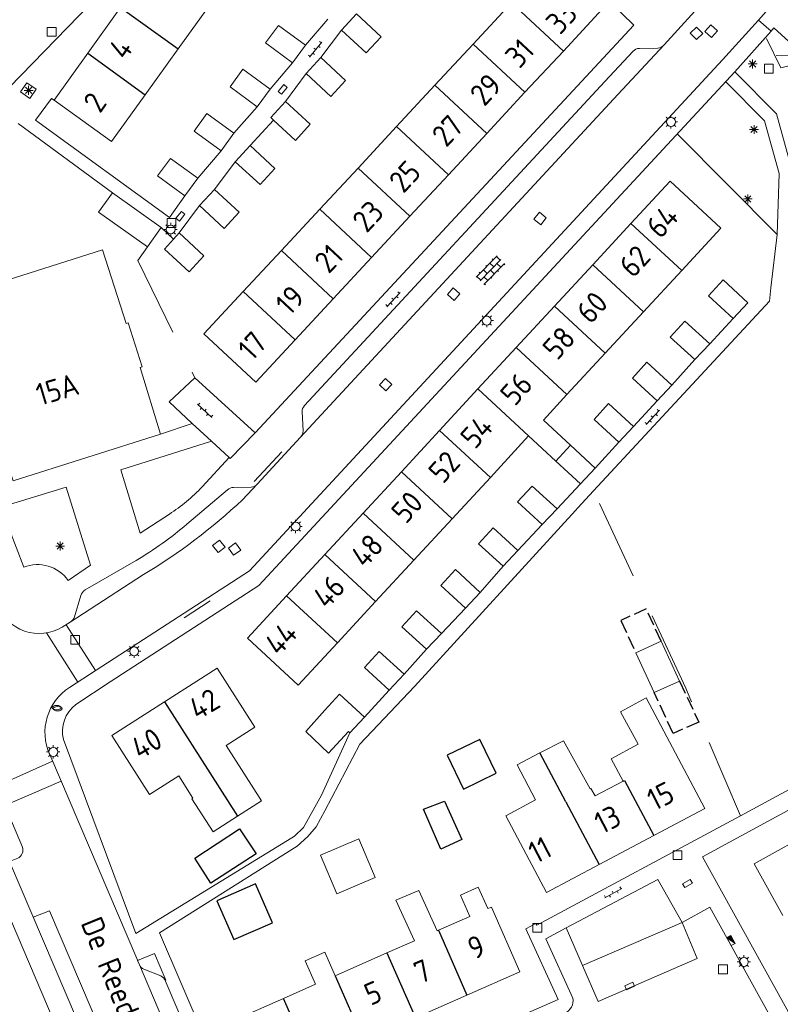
# Model space of a CAD drawing. Extents: x 168769 to 512904, y 516715 to 1559940.
# Tile 125 of 256: x 169969 to 170055, y 519419 to 519530. Entities that reach past the tile are written whole.
import ezdxf

# ---------------------------------------------------------------- set-up
doc = ezdxf.new("R2010")
doc.units = 0
doc.header["$MEASUREMENT"] = 0
doc.linetypes.add('LP', pattern=[14, 9, -5])
doc.linetypes.add('OVERBOUW', pattern=[2, 1.5, -0.5])
doc.layers.get('0').update_dxf_attribs({"linetype": 'CONTINUOUS'})
for name, color, linetype, lineweight in [('B01_HOOFDGEBOUW', 10, 'CONTINUOUS', 0), ('B02_bijgebouw', 12, 'CONTINUOUS', 0), ('B04_KUNSTWERK', 32, 'CONTINUOUS', 0), ('B07_scheidingsmuur', 14, 'CONTINUOUS', 25), ('B16_LUIFEL', 6, 'OVERBOUW', 25), ('Q04_wegmarkering', 7, 'CONTINUOUS', 0), ('Q21_LANTAARNPAAL', 7, 'CONTINUOUS', 18), ('Q23_kolk', 7, 'CONTINUOUS', 18), ('Q26_BOOM', 7, 'CONTINUOUS', 18), ('Q28_rioolput', 7, 'CONTINUOUS', 18), ('Q92_BRANDKRAAN', 7, 'CONTINUOUS', 0), ('Q97_TROTTOIRKOLK', 7, 'CONTINUOUS', 0), ('S02_symb_open_verh', 7, 'CONTINUOUS', 13), ('T03_HEK', 34, 'CONTINUOUS', 0), ('T51_CULTUURSCHEIDING', 3, 'CONTINUOUS', 0), ('V00_kant_verharding', 252, 'CONTINUOUS', 0), ('V04_Kant_op_inrit', 254, 'CONTINUOUS', 13), ('V11_VERKEERSDREMPEL', 7, 'CONTINUOUS', 0)]:
    doc.layers.add(name, color=color, linetype=linetype, lineweight=lineweight)
for name, color, linetype in [('B14_dakrand_bijgebouw', 30, 'CONTINUOUS'), ('Z02_Huisnummer', 253, 'CONTINUOUS'), ('Z06_STRAATNAAM', 7, 'CONTINUOUS')]:
    doc.layers.add(name, color=color, linetype=linetype)
doc.styles.add('ISOCP', font='isocp.shx', dxfattribs={"height": 1.8})

# ---------------------------------------------------------------- blocks, each defined once
blk = doc.blocks.new('Q26')
at = {"color": 0}
for p, q in [((-1, 0), (1, 0)), ((-0.7, 0.7), (0.7, -0.7)), ((0.7, 0.7), (-0.7, -0.7)), ((0, 1), (0, -1))]:
    blk.add_line(p, q, dxfattribs=at)
blk = doc.blocks.new('Q28')
at = {"color": 0}
blk.add_lwpolyline([(1, 1), (1, -1), (-1, -1), (-1, 1)], close=True, dxfattribs=at)
blk = doc.blocks.new('Q92')
at = {"color": 0}
blk.add_ellipse((0, 0), major_axis=(-0.991, 0), ratio=0.499983, start_param=1.570796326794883, end_param=7.853981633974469, dxfattribs=at)
blk = doc.blocks.new('S026')
for p, q in [((0, 0), (4.4, 0)), ((0.2, 0.5), (0.2, 0)), ((1.2, 0), (1.2, -0.5)), ((2.2, 0.5), (2.2, 0)), ((3.2, 0), (3.2, -0.5)), ((4.2, 0.5), (4.2, 0))]:
    blk.add_line(p, q)
blk = doc.blocks.new('Q21')
at = {"color": 0}
for points in [[(-1.5, 0), (-1, 0)], [(-1.06, 1.06), (-0.71, 0.71)], [(0, 1.5), (0, 1)], [(1.06, 1.06), (0.71, 0.71)], [(1.5, 0), (1, 0)], [(-1.06, -1.06), (-0.71, -0.71)], [(0, -1.5), (0, -1)], [(1.06, -1.06), (0.71, -0.71)]]:
    blk.add_lwpolyline(points, dxfattribs=at)
blk.add_circle((0, 0), 1, dxfattribs=at)
blk = doc.blocks.new('Q23')
at = {"color": 0}
blk.add_lwpolyline([(0.99, -0.5), (-0.99, -0.5), (-0.99, 0.5), (0.99, 0.5), (0.99, -0.5)], dxfattribs=at)
blk = doc.blocks.new('Q97')
blk.add_hatch(color=256).paths.add_polyline_path([(-1, 1), (-1, 0), (1, 1)])
blk.add_line((1, 1), (-1, 0))
at = {"color": 0}
for points in [[(-1, 0), (-1, 1), (1, 1), (1, 0), (-1, 0)], [(0, 0.8), (0, 1)]]:
    blk.add_lwpolyline(points, dxfattribs=at)
blk = doc.blocks.new('S024')
at = {"color": 0}
for p, q in [((0, 1.2), (6.7, 1.2)), ((0, 0), (6.7, 0)), ((0.2, 1.2), (0.2, 0)), ((1.25, 1.5), (1.25, 1.2)), ((1.25, 0), (1.25, -1.2)), ((2.3, 1.2), (2.3, 0)), ((3.35, 1.5), (3.35, 1.2)), ((3.35, 0), (3.35, -1.2)), ((4.4, 1.2), (4.4, 0)), ((5.45, 1.5), (5.45, 1.2)), ((5.45, 0), (5.45, -1.2)), ((6.5, 1.2), (6.5, 0)), ((0, -1.2), (6.7, -1.2)), ((0.2, -1.2), (0.2, -1.5)), ((2.3, -1.2), (2.3, -1.5)), ((4.4, -1.2), (4.4, -1.5)), ((6.5, -1.2), (6.5, -1.5))]:
    blk.add_line(p, q, dxfattribs=at)

msp = doc.modelspace()

# ---------------------------------------------------------------- linework, layer by layer
at = {"layer": 'B01_HOOFDGEBOUW'}
for points in [[(170030.65, 519526.72), (170035.07, 519531.47), (170029.21, 519536.92)], [(169987.16, 519526.95), (169990.78, 519531.97)], [(170024.79, 519532.16), (170020.46, 519527.5)], [(169980.67, 519531.62), (169976.96, 519526.47)], [(170020.46, 519527.5), (170016.14, 519522.85)], [(169976.96, 519526.47), (169973.15, 519521.17), (169979.64, 519516.5), (169983.45, 519521.79)], [(169983.45, 519521.79), (169987.16, 519526.95)], [(170026.32, 519522.06), (170030.65, 519526.72)], [(170016.14, 519522.85), (170011.81, 519518.19)], [(170022, 519517.41), (170026.32, 519522.06)], [(170011.81, 519518.19), (170007.47, 519513.52)], [(170017.67, 519512.75), (170022, 519517.41)], [(170007.47, 519513.52), (170003.15, 519508.88)], [(170013.33, 519508.08), (170017.67, 519512.75)], [(170038.28, 519507.25), (170042.7, 519512.03), (170048.42, 519506.73), (170044.01, 519501.95)], [(170003.15, 519508.88), (169998.82, 519504.22)], [(170009.01, 519503.43), (170013.33, 519508.08)], [(170033.96, 519502.58), (170038.28, 519507.25)], [(169981.28, 519495.98), (169978.63, 519504.29), (169962.03, 519499), (169967.88, 519480.33)], [(169998.82, 519504.22), (169994.5, 519499.57)], [(170004.68, 519498.77), (170009.01, 519503.43)], [(170029.64, 519497.91), (170033.96, 519502.58)], [(170044.01, 519501.95), (170039.68, 519497.28)], [(169994.5, 519499.57), (169990.07, 519494.8), (169995.93, 519489.35), (170000.36, 519494.12)], [(170000.36, 519494.12), (170004.68, 519498.77)], [(170025.33, 519493.25), (170029.64, 519497.91)], [(170039.68, 519497.28), (170035.37, 519492.62)], [(169985.16, 519483.49), (169982.86, 519491), (169983.11, 519491.08), (169981.52, 519496.06), (169981.28, 519495.98)], [(170021, 519488.58), (170025.33, 519493.25)], [(170031.05, 519487.95), (170035.37, 519492.62)], [(170016.68, 519483.9), (170021, 519488.58)], [(170028.39, 519485.07), (170031.05, 519487.95)], [(170031.45, 519482.23), (170028.39, 519485.07)], [(170012.36, 519479.23), (170016.68, 519483.9)], [(169967.88, 519480.33), (169968.54, 519478.23), (169985.16, 519483.49)], [(170026.73, 519483.28), (170022.41, 519478.61)], [(170026.73, 519483.28), (170029.8, 519480.43)], [(170029.8, 519480.43), (170031.45, 519482.23)], [(170008.04, 519474.56), (170012.36, 519479.23)], [(170022.41, 519478.61), (170018.08, 519473.93)], [(170003.73, 519469.9), (170008.04, 519474.56)], [(170018.08, 519473.93), (170013.77, 519469.27)], [(169999.41, 519465.23), (170003.73, 519469.9)], [(170013.77, 519469.27), (170009.45, 519464.6)], [(170005.14, 519459.94), (170000.72, 519455.16), (169994.99, 519460.46), (169999.41, 519465.23)], [(170009.45, 519464.6), (170005.14, 519459.94)], [(169995.82, 519450.4), (169991.55, 519457.07), (169985.61, 519453.27)], [(169985.61, 519453.27), (169979.68, 519449.47), (169983.94, 519442.8)], [(170037.11, 519452.14), (170039.99, 519453.71)], [(170039.99, 519453.71), (170046.61, 519441.25)], [(170037.11, 519452.14), (170039.1, 519448.51), (170036.04, 519446.83)], [(169995.82, 519450.4), (169992.59, 519448.34), (169996.58, 519442.11), (169993.87, 519440.37)], [(170030.67, 519448.89), (170028.01, 519447.51)], [(170033.68, 519443.46), (170030.67, 519448.89)], [(170028.01, 519447.51), (170025.42, 519446.16)], [(170025.42, 519446.16), (170027.51, 519442.2), (170024.16, 519440.42), (170028.76, 519431.76)], [(170037.41, 519444.34), (170036.04, 519446.83)], [(169993.87, 519440.37), (169991.1, 519438.6), (169988.71, 519442.34), (169988.82, 519442.41), (169987.23, 519444.91), (169983.94, 519442.8)], [(170034.23, 519442.65), (170037.41, 519444.34)], [(170033.68, 519443.46), (170033.77, 519443.5), (170034.23, 519442.65)], [(170046.61, 519441.25), (170040.85, 519438.19)], [(170066.56, 519435.33), (170065.1, 519437.97), (170061.16, 519435.79), (170059.39, 519438.99), (170052.18, 519434.99), (170055.41, 519429.15)], [(170040.85, 519438.19), (170034.7, 519434.92)], [(170034.7, 519434.92), (170028.76, 519431.76)], [(170020.08, 519429.05), (170019.02, 519431.47), (170021.05, 519432.36), (170022.11, 519429.94)], [(170019.77, 519420.17), (170025.75, 519422.8), (170022.53, 519430.12), (170022.11, 519429.94)], [(170016.55, 519427.5), (170020.08, 519429.05)], [(170016.39, 519427.43), (170016.55, 519427.5)], [(170010.72, 519424.93), (170013.83, 519426.3)], [(169999.04, 519419.8), (170002.68, 519421.4), (170001.51, 519424.05), (170003.71, 519425.02), (170004.88, 519422.36)], [(170004.88, 519422.36), (170010.72, 519424.93)], [(169999.04, 519419.8), (169993.06, 519417.17), (169996.28, 519409.84), (170002.26, 519412.48)], [(170013.94, 519417.61), (170019.77, 519420.17)]]:
    msp.add_lwpolyline(points, dxfattribs=at)
at = {"layer": 'B01_HOOFDGEBOUW', "flags": 128}
msp.add_lwpolyline([(170016.39, 519427.43), (170014.33, 519432), (170011.75, 519430.89), (170013.83, 519426.3)], dxfattribs=at)
at = {"layer": 'B02_bijgebouw'}
for points in [[(170005.61, 519529.08), (170007.29, 519530.9)], [(170007.29, 519530.9), (170010.08, 519528.32), (170008.4, 519526.51), (170005.61, 519529.08)], [(170001.54, 519527.38), (169998.48, 519529.62), (169997.02, 519527.64), (170000.09, 519525.39)], [(170000.09, 519525.39), (170001.54, 519527.38)], [(170001.6, 519524.17), (170003.27, 519525.99)], [(170003.27, 519525.99), (170006.06, 519523.41), (170004.39, 519521.59), (170001.6, 519524.17)], [(169997.55, 519522.42), (169994.48, 519524.67), (169993.03, 519522.68), (169996.09, 519520.44)], [(169996.09, 519520.44), (169997.55, 519522.42)], [(169997.92, 519518.92), (169997.61, 519519.21), (169999.28, 519521.02)], [(169999.28, 519521.02), (170002.08, 519518.45), (170000.4, 519516.63), (169997.92, 519518.92)], [(169993.46, 519517.44), (169990.41, 519519.67), (169988.96, 519517.69), (169992.02, 519515.44)], [(169992.02, 519515.44), (169993.46, 519517.44)], [(169993.61, 519514.23), (169995.29, 519516.05)], [(169995.29, 519516.05), (169998.08, 519513.47), (169996.41, 519511.65), (169993.61, 519514.23)], [(169989.37, 519512.36), (169986.31, 519514.6), (169984.85, 519512.62), (169987.92, 519510.37)], [(169987.92, 519510.37), (169989.37, 519512.36)], [(169983.69, 519504.63), (169978.19, 519508.54), (169979.76, 519510.71)], [(169979.76, 519510.71), (169985.26, 519506.8)], [(169989.58, 519509.28), (169991.25, 519511.1)], [(169991.25, 519511.1), (169994.04, 519508.52), (169992.37, 519506.71), (169989.58, 519509.28)], [(169985.26, 519506.8), (169983.69, 519504.63)], [(169987.28, 519506.19), (169990.08, 519503.61), (169988.4, 519501.8), (169985.61, 519504.37), (169986.65, 519505.5)], [(169986.65, 519505.5), (169987.28, 519506.19)], [(170049.82, 519496.53), (170047.02, 519499.08), (170048.68, 519500.89), (170051.49, 519498.31)], [(170051.49, 519498.31), (170049.82, 519496.53)], [(170045.51, 519491.89), (170042.71, 519494.44), (170044.36, 519496.24), (170047.17, 519493.67)], [(170047.17, 519493.67), (170045.51, 519491.89)], [(170041.23, 519487.24), (170038.44, 519489.79), (170040.09, 519491.6), (170042.9, 519489.02)], [(170042.9, 519489.02), (170041.23, 519487.24)], [(170036.9, 519482.58), (170034.11, 519485.13), (170035.76, 519486.93), (170038.57, 519484.36)], [(170038.57, 519484.36), (170036.9, 519482.58)], [(170031.45, 519482.23), (170034.26, 519479.66)], [(170032.59, 519477.88), (170029.8, 519480.43)], [(170034.26, 519479.66), (170032.59, 519477.88)], [(170028.27, 519473.28), (170025.48, 519475.83), (170027.13, 519477.63), (170029.94, 519475.06)], [(170029.94, 519475.06), (170028.27, 519473.28)], [(170023.85, 519468.58), (170021.06, 519471.12), (170022.71, 519472.93), (170025.52, 519470.35)], [(170025.52, 519470.35), (170023.85, 519468.58)], [(170019.6, 519463.85), (170016.8, 519466.4), (170018.46, 519468.21), (170021.27, 519465.63)], [(170021.27, 519465.63), (170019.6, 519463.85)], [(170015.21, 519459.2), (170012.42, 519461.75), (170014.07, 519463.55), (170016.88, 519460.98)], [(170016.88, 519460.98), (170015.21, 519459.2)], [(170011, 519454.61), (170008.21, 519457.16), (170009.86, 519458.97), (170012.67, 519456.39)], [(170012.67, 519456.39), (170011, 519454.61)], [(170003.74, 519452.33), (170005.39, 519454.14), (170008.2, 519451.56)], [(170008.2, 519451.56), (170006.53, 519449.79)], [(170006.53, 519449.79), (170006.38, 519449.93)], [(170003.23, 519435.97), (170007.56, 519437.8), (170009.42, 519433.45), (170005.09, 519431.62), (170003.23, 519435.97)]]:
    msp.add_lwpolyline(points, dxfattribs=at)
msp.add_lwpolyline([(170038.84, 519458.8), (170040.92, 519454.31), (170043.78, 519455.62), (170041.69, 519460.11)], close=True, dxfattribs=at)
at = {"layer": 'B04_KUNSTWERK'}
for points in [[(170054.66, 519526.21), (170060.61, 519526.37), (170060.41, 519531.7), (170096.3, 519570.69), (170104.1, 519569.96), (170106.09, 519569.77)], [(170054.66, 519526.21), (170060.61, 519526.37), (170060.41, 519531.7), (170096.3, 519570.69), (170104.1, 519569.96), (170106.72, 519569.72)]]:
    msp.add_lwpolyline(points, dxfattribs=at)
at = {"layer": 'B07_scheidingsmuur'}
for points in [[(170024.79, 519532.16), (170030.65, 519526.72)], [(169980.67, 519531.62), (169987.16, 519526.95)], [(170020.46, 519527.5), (170026.32, 519522.06)], [(169976.96, 519526.47), (169983.45, 519521.79)], [(170016.14, 519522.85), (170022, 519517.41)], [(170011.81, 519518.19), (170017.67, 519512.75)], [(170007.47, 519513.52), (170013.33, 519508.08)], [(170003.15, 519508.88), (170009.01, 519503.43)], [(170038.28, 519507.25), (170044.01, 519501.95)], [(169998.82, 519504.22), (170004.68, 519498.77)], [(170033.96, 519502.58), (170039.68, 519497.28)], [(169994.5, 519499.57), (170000.36, 519494.12)], [(170029.64, 519497.91), (170035.37, 519492.62)], [(170025.33, 519493.25), (170031.05, 519487.95)], [(170021, 519488.58), (170026.73, 519483.28)], [(170016.68, 519483.9), (170022.41, 519478.61)], [(170012.36, 519479.23), (170018.08, 519473.93)], [(170008.04, 519474.56), (170013.77, 519469.27)], [(170003.73, 519469.9), (170009.45, 519464.6)], [(169999.41, 519465.23), (170005.14, 519459.94)], [(169985.61, 519453.27), (169993.87, 519440.37)], [(170030.94, 519442), (170028.01, 519447.51)], [(170037.41, 519444.34), (170037.54, 519444.41)], [(170037.54, 519444.41), (170040.85, 519438.19)], [(170030.94, 519442), (170034.7, 519434.92)], [(170016.55, 519427.5), (170019.77, 519420.17)], [(170010.72, 519424.93), (170013.94, 519417.61)], [(170004.88, 519422.36), (170008.1, 519415.04)], [(170002.26, 519412.48), (169999.04, 519419.8)]]:
    msp.add_lwpolyline(points, dxfattribs=at)
at = {"layer": 'B14_dakrand_bijgebouw'}
for points in [[(170003.74, 519452.33), (170001.57, 519449.91), (170004.13, 519447.5), (170006.38, 519449.93)], [(170021.21, 519449.02), (170017.54, 519447.24), (170019.39, 519443.43), (170023.06, 519445.21), (170021.21, 519449.02)], [(170016.8, 519436.66), (170014.86, 519441.17), (170017.23, 519442.06), (170019.19, 519437.75), (170016.8, 519436.66)], [(169994.1, 519438.96), (169995.96, 519436.12), (169990.84, 519432.8), (169989.03, 519435.63), (169994.1, 519438.96)], [(169991.54, 519430.83), (169993.45, 519426.44), (169997.83, 519428.33), (169995.88, 519432.75), (169991.54, 519430.83)]]:
    msp.add_lwpolyline(points, dxfattribs=at)
at = {"layer": 'B16_LUIFEL'}
for p, q in [((170043.78, 519455.62), (170045.93, 519450.99)), ((170045.93, 519450.99), (170043.05, 519449.71))]:
    msp.add_line(p, q, dxfattribs=at)
for points in [[(170041.69, 519460.11), (170039.99, 519463.77), (170037.14, 519462.46), (170038.84, 519458.8)], [(170043.05, 519449.71), (170040.92, 519454.31)]]:
    msp.add_lwpolyline(points, dxfattribs=at)
at = {"layer": 'Q04_wegmarkering'}
for points in [[(169970.8, 519428.97), (169972.64, 519429.7), (169983.25, 519404.83)], [(170032.82, 519423.52), (170034.59, 519419.46), (170045.76, 519424.29), (170044.07, 519428.38)], [(169982.79, 519423.61), (169991.65, 519402.75)]]:
    msp.add_lwpolyline(points, dxfattribs=at)
at = {"layer": 'T03_HEK', "linetype": 'LP'}
for points in [[(169983.69, 519504.63), (169982.61, 519503.07)], [(169982.61, 519503.07), (169989.05, 519489.85)], [(170050.65, 519440.42), (170044.47, 519454.81), (170034.06, 519477.09)]]:
    msp.add_lwpolyline(points, dxfattribs=at)
at = {"layer": 'T51_CULTUURSCHEIDING'}
for points in [[(170053.59, 519528.13), (170055.19, 519524.83), (170060.43, 519526.12)], [(170056.29, 519505.96), (170056.51, 519513.07), (170054.7, 519519.63), (170049.99, 519524.39)], [(170054.79, 519506), (170055.01, 519512.89), (170053.36, 519518.86), (170048.97, 519523.29)]]:
    msp.add_lwpolyline(points, dxfattribs=at)
at = {"layer": 'V00_kant_verharding'}
for p, q in [((169974.07, 519461.71), (169974.97, 519462.26)), ((169974.91, 519454.9), (169977.92, 519456.86)), ((169982.6, 519424.05), (169972.66, 519447.34))]:
    msp.add_line(p, q, dxfattribs=at)
for points in [[(170052.68, 519530.19), (170054.62, 519532.44), (170056.56, 519534.81), (170058.88, 519537.97, -0.034924), (170062.98, 519543.67, -0.218049), (170063.63, 519544.03), (170065.8, 519544.2, 0.176295), (170066.48, 519544.54), (170099.39, 519580.08, 0.151125), (170099.66, 519580.81), (170099.64, 519582.9, -0.235892), (170099.93, 519583.63), (170107.38, 519591.7, -0.193021), (170108.11, 519591.99), (170109.99, 519591.96, 0.178595), (170110.7, 519592.29), (170137.26, 519620.99, 0.179237), (170137.51, 519621.68), (170137.45, 519623.76, -0.176875), (170137.73, 519624.5), (170139.41, 519625.96), (170141.15, 519627.08, -0.057423), (170143.88, 519628.43, -0.126941)], [(170118.43, 519624.43), (170119.93, 519623.09, -0.408535), (170120.47, 519614.57), (170059.73, 519548.99, 0.055892), (170054.31, 519541.78, -0.030213), (170049.34, 519535.46), (170042.02, 519527.41, -0.156844), (170041.32, 519527.05), (170039.23, 519527.01, 0.196326), (170038.53, 519526.71), (170035.32, 519523.27)], [(169974.97, 519462.26), (169974.97, 519462.26, 0.195423), (169975.45, 519462.87), (169976.16, 519465.27, -0.15088), (169976.65, 519465.9), (169982.43, 519469.22, 0.037071), (169988.16, 519473.31), (169992.72, 519477.2, -0.175862), (169993.41, 519477.47), (169995.39, 519477.49, 0.197438), (169996.09, 519477.84), (170000.98, 519483.14, 0.207249), (170001.26, 519483.84), (170001.15, 519485.99, -0.213791), (170001.42, 519486.7), (170035.32, 519523.27)], [(169974.52, 519477.5), (169967.16, 519475.23), (169969.73, 519468.46, -0.350713), (169974.74, 519466.97), (169977.27, 519468.68)], [(169974.97, 519462.26), (169983.25, 519467.64, 0.053138), (169994.42, 519476.07), (169996.09, 519477.84)], [(169986.17, 519474.47, 0.064896), (169989.86, 519477.53)], [(170000, 519437.94), (169982.38, 519427.14), (169974.21, 519449.02, -0.29556), (169975.6, 519452.96), (169979.48, 519455.55)], [(169998.38, 519364.38), (169968.12, 519435.24), (169969.05, 519435.62, 0.379343), (169969.58, 519436.89), (169965.64, 519446.11, 0.381282), (169958.46, 519449.69), (169955.96, 519448.89), (169873.65, 519422.71, 0.44025), (169870.13, 519414.27)], [(169997.04, 519403.34), (169998.71, 519404.04), (170030.79, 519418.14, 0.363316), (170031.72, 519419.85), (170028.66, 519426.51), (170030.96, 519427.78)], [(169982.58, 519424.07), (169982.79, 519423.61, 0.211941), (169983.29, 519423.1), (169985.2, 519422.34, -0.168833), (169985.7, 519421.83)], [(169985.7, 519421.83), (169992.4, 519406.13, -0.188492), (169992.41, 519405.38), (169991.64, 519403.5, 0.177488), (169991.65, 519402.75), (169994.26, 519396.68)]]:
    msp.add_lwpolyline(points, format="xyb", dxfattribs=at)
for points in [[(169997.21, 519558.68), (169980.59, 519535.57), (169979.89, 519534.78), (169966.77, 519521.28)], [(169995.87, 519483.62), (170038.62, 519529.64), (170035.87, 519532.31)], [(170052.68, 519530.19), (170048.61, 519525.73), (169995.2, 519468.04), (169977.92, 519456.86)], [(170001.54, 519527.38), (170004.07, 519530.33)], [(170052.68, 519530.19), (170054.12, 519528.96), (170054.43, 519529.32), (170057.75, 519526.28)], [(170054.12, 519528.96), (170049.99, 519524.39), (169996.27, 519466.42), (169979.48, 519455.55)], [(170005.61, 519529.08), (170003.27, 519525.99)], [(170036.81, 519521.82), (170042.02, 519527.41)], [(169997.55, 519522.42), (170000.09, 519525.39)], [(170001.6, 519524.17), (169999.28, 519521.02)], [(169969.35, 519522.11), (169970.41, 519521.36), (169971.15, 519522.4), (169970.1, 519523.15), (169969.35, 519522.11)], [(170000.98, 519483.14), (170036.81, 519521.82)], [(170000.98, 519483.14), (170036.81, 519521.82)], [(169973.15, 519521.17), (169972.86, 519521.38), (169971.06, 519518.93), (169971.47, 519518.63)], [(169993.46, 519517.44), (169996.09, 519520.44)], [(169969.09, 519518.53), (169979.76, 519510.71)], [(169971.47, 519518.63), (169986.18, 519507.94), (169987.92, 519510.37)], [(169997.92, 519518.92), (169995.29, 519516.05)], [(170043.53, 519517.32), (170054.79, 519506)], [(169989.37, 519512.36), (169992.02, 519515.44)], [(169993.61, 519514.23), (169991.25, 519511.1)], [(169989.58, 519509.28), (169987.28, 519506.19)], [(169985.26, 519506.8), (169986.65, 519505.5)], [(170054.79, 519506), (170054.08, 519500), (170053.91, 519498.5), (170034.06, 519477.09)], [(170047.17, 519493.67), (170049.82, 519496.53)], [(170042.9, 519489.02), (170045.51, 519491.89)], [(169989.05, 519489.85), (169986.15, 519487.12)], [(169989.05, 519489.85), (169995.87, 519483.62), (169993.02, 519480.74)], [(170038.57, 519484.36), (170041.23, 519487.24)], [(169988.75, 519484.68), (169986.15, 519487.12)], [(169985.16, 519483.49), (169988.75, 519484.68)], [(169990.92, 519482.68), (169988.75, 519484.68)], [(169990.92, 519482.68), (169980.69, 519479.45)], [(169992.92, 519480.84), (169990.92, 519482.68)], [(170034.26, 519479.66), (170036.9, 519482.58)], [(169989.86, 519477.53), (169992.92, 519480.84)], [(169992.92, 519480.84), (169993.02, 519480.74)], [(169980.69, 519479.45), (169982.88, 519472.31), (169986.17, 519474.47)], [(169977.27, 519468.68), (169974.52, 519477.5)], [(170029.94, 519475.06), (170032.59, 519477.88)], [(170034.06, 519477.09), (170032.27, 519475.15), (170032.02, 519474.88), (170013.86, 519454.99), (170007.68, 519448.51), (170003.71, 519440.99), (170002.75, 519439.17), (170001.81, 519438.07), (170000.61, 519436.99), (170000, 519436.61)], [(170025.52, 519470.35), (170028.27, 519473.28)], [(170021.27, 519465.63), (170023.85, 519468.58)], [(170016.88, 519460.98), (170019.6, 519463.85)], [(170012.67, 519456.39), (170015.21, 519459.2)], [(170008.2, 519451.56), (170011, 519454.61)], [(170112.64, 519365.91), (170111.34, 519370.24), (170092.05, 519412.48), (170073.87, 519452.38), (170057.04, 519443.36), (170056.14, 519443.39), (170050.65, 519440.42)], [(170000, 519437.94), (170000.29, 519438.12), (170001.32, 519439.1), (170003.33, 519442.75), (170006.53, 519449.79)], [(169878.53, 519399.31), (169872.12, 519413.35), (169872.8, 519416.09), (169874.36, 519418.54), (169939.51, 519439.3), (169960.83, 519446.1), (169973.79, 519415.67), (169979.85, 519401.28)], [(170064.82, 519402.42), (170046.35, 519435.77), (170066.86, 519446.93)], [(170030.05, 519419.7), (170026.43, 519427.65), (170027.56, 519428.25), (170027.65, 519428.06), (170050.65, 519440.42)], [(170000, 519436.61), (169985.04, 519427.22), (169994.91, 519404.24), (170030.05, 519419.7)], [(170030.96, 519427.78), (170041.33, 519433.23), (170044.07, 519428.38)], [(170044.07, 519428.38), (170047.19, 519430.12), (170063.16, 519401.28), (170073.75, 519367.36), (170059.87, 519360.98), (170057.89, 519365.38), (170050.27, 519361.91), (170049.71, 519360.49)], [(170030.96, 519427.78), (170032.82, 519423.52), (170044.07, 519428.38)], [(169985.7, 519421.83), (169985.79, 519421.87), (169984.5, 519424.88), (169982.58, 519424.07)]]:
    msp.add_lwpolyline(points, dxfattribs=at)
for centre, radius, start, end in [((169971.47, 519465.97), 4.99, 200.1323, 301.2736), ((169978.16, 519449.82), 6.03, 122.5848, 204.2811)]:
    msp.add_arc(centre, radius, start, end, dxfattribs=at)
at = {"layer": 'V04_Kant_op_inrit'}
for points in [[(169995.76, 519478.15), (169998.85, 519481.48)], [(169990.79, 519464.67), (169987.83, 519462.74)], [(169990.79, 519464.67), (169987.83, 519462.74)]]:
    msp.add_lwpolyline(points, dxfattribs=at)
at = {"layer": 'V11_VERKEERSDREMPEL'}
for points in [[(169974.52, 519461.98), (169977.83, 519456.81)], [(169975.85, 519455.51), (169972.32, 519461.05)], [(169972.99, 519446.56), (169966.64, 519443.76)], [(169967.6, 519441.56), (169973.95, 519444.32)]]:
    msp.add_lwpolyline(points, dxfattribs=at)

# ---------------------------------------------------------------- block references
at = {"layer": 'Q21_LANTAARNPAAL', "xscale": 0.5, "yscale": 0.5}
for p in [(170042.8, 519518.72), (170042.8, 519518.72), (169986.32, 519506.58), (170022, 519496.3), (170022, 519496.3), (170000.43, 519473.06), (169982.2, 519458.98), (169982.2, 519458.98), (169973.07, 519447.62), (170051.03, 519423.92)]:
    msp.add_blockref('Q21', p, dxfattribs=at)
at = {"layer": 'Q23_kolk', "xscale": 0.5, "yscale": 0.5}
for p, rotation in [((169998.96, 519522.39), 50.27518542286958), ((169987.42, 519508.08), 52.19367541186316), ((170044.66, 519432.77), 29.90853771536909), ((170038.13, 519421.2), 23.4472692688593)]:
    msp.add_blockref('Q23', p, dxfattribs=dict(at, rotation=rotation))
at = {"layer": 'Q26_BOOM', "xscale": 0.5, "yscale": 0.5}
for p in [(170052.02, 519525.26), (169970.28, 519522.28), (170052.18, 519517.86), (170051.48, 519510.03), (169973.84, 519470.86)]:
    msp.add_blockref('Q26', p, dxfattribs=at)
at = {"layer": 'Q28_rioolput'}
for p, xscale, yscale, rotation in [((170047.33, 519528.96), 0.5, 0.5, 227.592087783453), ((170047.33, 519528.96), 0.5, 0.5, 227.592087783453), ((170045.69, 519528.72), 0.4999999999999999, 0.4999999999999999, 224.5932691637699), ((170045.69, 519528.72), 0.4999999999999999, 0.4999999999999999, 224.5932691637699), ((170028.02, 519507.82), 0.5, 0.5, 140.957630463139), ((170028.02, 519507.82), 0.5, 0.5, 140.957630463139), ((170018.27, 519499.29), 0.4999999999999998, 0.4999999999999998, 138.752486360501), ((170018.27, 519499.29), 0.4999999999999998, 0.4999999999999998, 138.752486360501), ((170010.59, 519489.07), 0.5, 0.5, 45.34633746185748), ((170010.59, 519489.07), 0.5, 0.5, 45.34633746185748), ((169991.76, 519470.83), 0.5, 0.5, 307.9933710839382), ((169991.76, 519470.83), 0.5, 0.5, 307.9933710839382), ((169993.53, 519470.51), 0.4999999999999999, 0.4999999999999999, 36.3069336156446), ((169993.53, 519470.51), 0.4999999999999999, 0.4999999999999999, 36.3069336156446)]:
    msp.add_blockref('Q28', p, dxfattribs=dict(at, xscale=xscale, yscale=yscale, rotation=rotation))
at = {"layer": 'Q28_rioolput', "xscale": 0.5, "yscale": 0.5}
for p in [(169972.88, 519528.88), (170053.84, 519524.74), (169986.42, 519507.31), (169975.53, 519460.27), (170043.53, 519435.97), (170027.71, 519427.77), (170048.67, 519423.09)]:
    msp.add_blockref('Q28', p, dxfattribs=at)
at = {"layer": 'Q92_BRANDKRAAN', "xscale": 0.5, "yscale": 0.5}
for p in [(169973.45, 519452.62), (169973.56, 519452.5)]:
    msp.add_blockref('Q92', p, dxfattribs=at)
at = {"layer": 'Q97_TROTTOIRKOLK', "xscale": 0.5, "yscale": 0.5, "rotation": 298.9948474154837}
msp.add_blockref('Q97', (170049.35, 519426.21), dxfattribs=at)
at = {"layer": 'S02_symb_open_verh'}
for name, p, xscale, yscale, rotation in [('S026', (170001.99, 519526.03), 0.5, 0.5, 50.3298378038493), ('S024', (170021.25, 519500.78), 0.5, 0.5, 45.6968977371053), ('S026', (170010.72, 519497.86), 0.5, 0.5, 46.80828283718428), ('S026', (169989.36, 519486.86), 0.4999999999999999, 0.4999999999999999, 317.2243979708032), ('S026', (170040.01, 519484.56), 0.4999999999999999, 0.4999999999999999, 47.12349566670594), ('S026', (170035.33, 519431.14), 0.5, 0.5, 29.10703056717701)]:
    msp.add_blockref(name, p, dxfattribs=dict(at, xscale=xscale, yscale=yscale, rotation=rotation))

# ---------------------------------------------------------------- texts
at = {"layer": 'Z02_Huisnummer', "style": 'ISOCP'}
for s, rotation, p in [('33', 47, (170030.29, 519528.46)), ('31', 47, (170025.7, 519524.64)), ('4', 55, (169981.21, 519525.59)), ('29', 47, (170021.72, 519520.36)), ('2', 55.1141, (169978.35, 519519.59)), ('27', 47, (170017.43, 519515.75)), ('25', 47, (170012.59, 519510.55)), ('23', 47, (170008.45, 519506.09)), ('64', 48, (170041.63, 519505.41)), ('21', 47, (170004.17, 519501.48)), ('62', 48, (170038.56, 519500.99)), ('19', 47, (169999.76, 519496.74)), ('60', 48, (170033.75, 519495.79)), ('17', 47.1436, (169995.53, 519491.62)), ('58', 48, (170029.96, 519491.7)), ('56', 48, (170025.18, 519486.53)), ('15A', 16.5496, (169971.59, 519486.66)), ('54', 48, (170020.68, 519481.67)), ('52', 48, (170017.07, 519477.77)), ('50', 48, (170012.88, 519473.24)), ('48', 48, (170008.27, 519468.26)), ('46', 48, (170003.99, 519463.64)), ('44', 47.7231, (169998.55, 519458.34)), ('42', 31, (169989.37, 519451.13)), ('40', 30.73, (169982.85, 519446.68)), ('15', 27, (170040.96, 519440.91)), ('13', 27, (170035, 519438.28)), ('11', 27.4339, (170027.57, 519434.94)), ('9', 23, (170020.54, 519424.13)), ('7', 23, (170014.49, 519421.41)), ('5', 23, (170008.89, 519418.95))]:
    msp.add_text(s, height=2.5, rotation=rotation, dxfattribs=at).set_placement(p)
at = {"layer": 'Z06_STRAATNAAM', "style": 'ISOCP'}
msp.add_text('De Reede', height=2.5, rotation=292.1526, dxfattribs=at).set_placement((169976.12, 519428.32))

doc.saveas('drawing.dxf')
